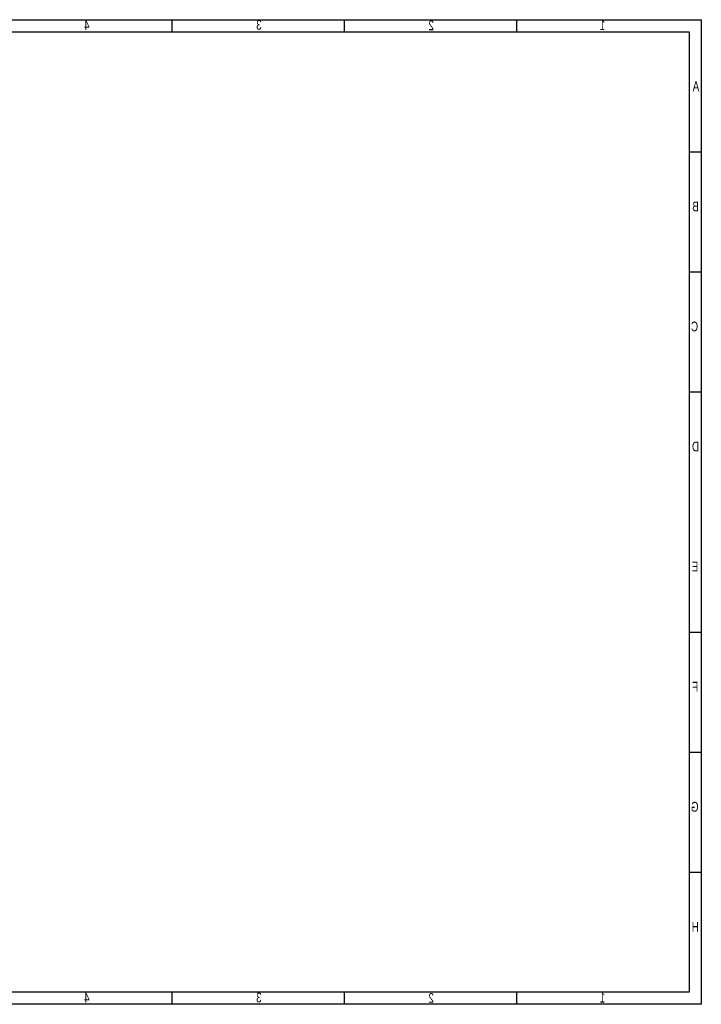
# Model space of a CAD drawing. Extents: x -86 to 498, y -49 to 361.
# Tile 11 of 11: x 214 to 498, y -49 to 361. Entities that reach past the tile are written whole.
import ezdxf

# ---------------------------------------------------------------- set-up
doc = ezdxf.new("R2010")
doc.units = 0
doc.layers.add('BOARD_GEOMETR_SILKSCREEN_BOTTO', color=1, linetype='CONTINUOUS')

msp = doc.modelspace()

# ---------------------------------------------------------------- linework, layer by layer
at = {"layer": 'BOARD_GEOMETR_SILKSCREEN_BOTTO'}
msp.add_lwpolyline([(498.237764, -49.233074), (-85.762084, -49.233074), (-85.762084, 360.767122), (498.237764, 360.767122)], close=True, dxfattribs=at)
for points in [[(277.98776, 355.766878), (277.98776, 360.766868)], [(349.73768, 355.766878), (349.73768, 360.766868)], [(421.487854, 355.766878), (421.487854, 360.766868)], [(-80.762094, 355.766878), (493.237774, 355.766878)], [(493.237774, 355.766878), (493.237774, -44.233084)], [(493.237774, 305.766978), (498.237764, 305.766978)], [(493.237774, 255.766824), (498.237764, 255.766824)], [(493.237774, 205.766924), (498.237764, 205.766924)], [(493.237774, 105.767124), (498.237764, 105.767124)], [(493.237774, 55.767224), (498.237764, 55.767224)], [(493.237774, 5.766816), (498.237764, 5.766816)], [(493.237774, -44.233084), (-80.762094, -44.233084)], [(277.98776, -49.233074), (277.98776, -44.233084)], [(349.73768, -49.233074), (349.73768, -44.233084)], [(421.487854, -49.233074), (421.487854, -44.233084)]]:
    msp.add_lwpolyline(points, dxfattribs=at)

# ---------------------------------------------------------------- texts
at = {"layer": 'BOARD_GEOMETR_SILKSCREEN_BOTTO', "text_generation_flag": 2, "width": 0.75}
for s, p in [('4', (243.562378, 356.495604)), ('3', (315.195204, 356.578408)), ('2', (386.931662, 356.39502)), ('1', (458.212444, 356.495604)), ('A', (497.387372, 330.995528)), ('B', (497.187474, 280.995374)), ('C', (496.894358, 230.995474)), ('D', (497.301266, 180.995574)), ('E', (496.987576, 130.99542)), ('F', (496.987576, 80.99552)), ('G', (497.083842, 30.99562)), ('H', (497.187474, -19.00428)), ('4', (243.562378, -48.504348)), ('3', (315.195204, -48.421798)), ('2', (386.931662, -48.604678)), ('1', (458.212444, -48.504602))]:
    msp.add_text(s, height=4.064, dxfattribs=at).set_placement(p)

doc.saveas('drawing.dxf')
